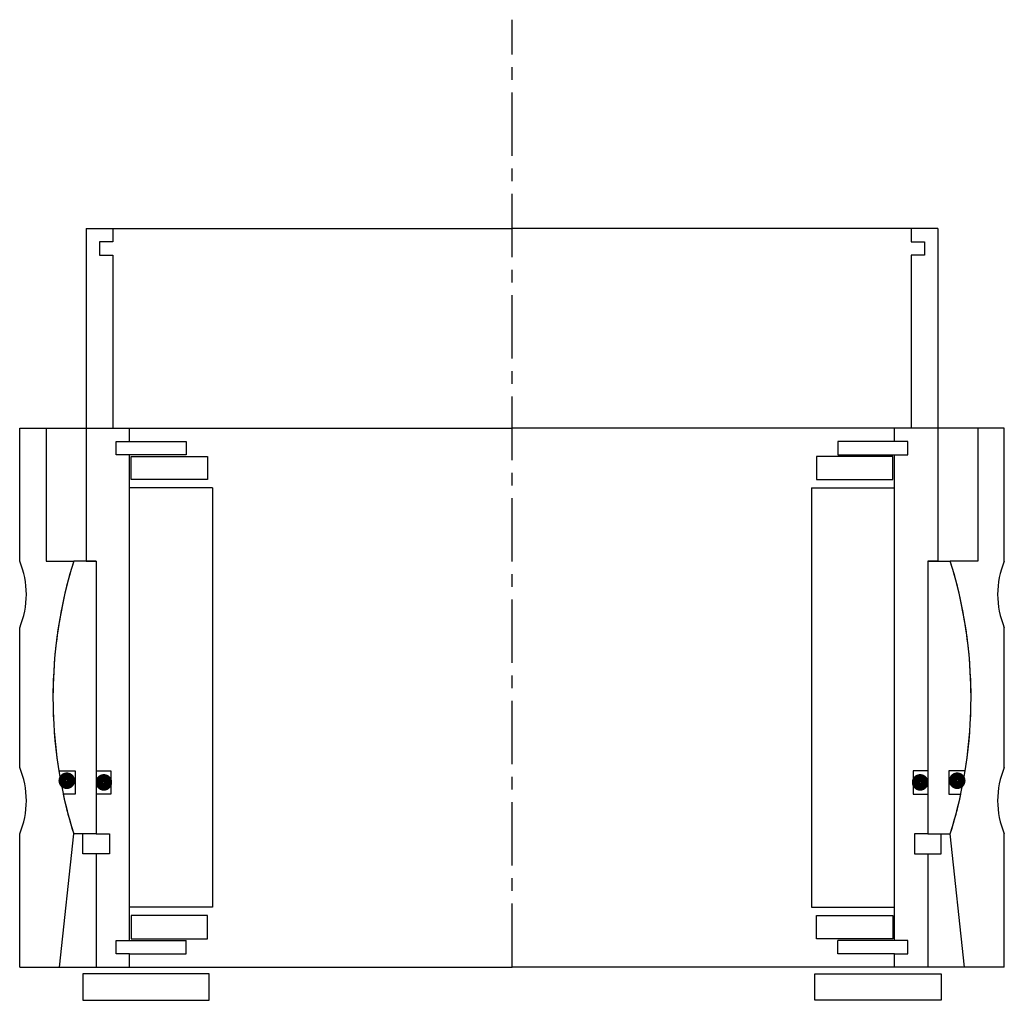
# Model space of a CAD drawing. Header units: millimetres. Extents: x -74 to 74, y -5 to 142.
import ezdxf

# ---------------------------------------------------------------- set-up
doc = ezdxf.new("R2010")
doc.units = ezdxf.units.MM
doc.header["$LTSCALE"] = 0.3
doc.header["$MEASUREMENT"] = 0
doc.linetypes.add('CENTER', pattern=[50.8, 31.75, -6.35, 6.35, -6.35])
doc.layers.get('0').update_dxf_attribs({"linetype": 'CONTINUOUS'})
doc.layers.add('Center', color=1, linetype='CENTER')

# ---------------------------------------------------------------- blocks, each defined once
blk = doc.blocks.new('innerhouse-4S090')
for p, q in [((-64, 70.5), (-64, 20.5)), ((-64, 70.5), (-60, 70.5)), ((-60, 70.5), (0, 70.5)), ((-60, 70.5), (-60, 68.5)), ((60, 70.5), (0, 70.5)), ((64, 70.5), (60, 70.5)), ((60, 70.5), (60, 68.5)), ((64, 70.5), (64, 20.5)), ((-62, 68.5), (-62, 66.5)), ((-60, 68.5), (-62, 68.5)), ((60, 68.5), (62, 68.5)), ((62, 68.5), (62, 66.5)), ((-62, 66.5), (-60, 66.5)), ((-60, 66.5), (-60, 40.5)), ((60, 66.5), (60, 40.5)), ((62, 66.5), (60, 66.5)), ((-60, 40.5), (-57.5, 40.5)), ((-57.5, 38.5), (-57.5, 40.5)), ((60, 40.5), (57.5, 40.5)), ((57.5, 38.5), (57.5, 40.5)), ((-59.5, 38.5), (-57.5, 38.5)), ((-59.5, 36.5), (-59.5, 38.5)), ((-57.5, 38.5), (-49, 38.5)), ((-49, 38.5), (-49, 36.5)), ((57.5, 38.5), (49, 38.5)), ((49, 38.5), (49, 36.5)), ((59.5, 38.5), (57.5, 38.5)), ((59.5, 36.5), (59.5, 38.5)), ((-49, 36.5), (-59.5, 36.5)), ((-57.5, -36.5), (-57.5, 36.5)), ((-57.25, 36.25), (-45.75, 36.25)), ((-57.25, 32.75), (-57.25, 36.25)), ((-45.75, 36.25), (-45.75, 32.75)), ((57.25, 36.25), (45.75, 36.25)), ((45.75, 36.25), (45.75, 32.75)), ((49, 36.5), (59.5, 36.5)), ((57.25, 32.75), (57.25, 36.25)), ((57.5, -36.5), (57.5, 36.5)), ((-45.75, 32.75), (-57.25, 32.75)), ((45.75, 32.75), (57.25, 32.75)), ((-45, 31.5), (-57.5, 31.5)), ((-45, 31.5), (-45, -31.5)), ((45, 31.5), (45, -31.5)), ((45, 31.5), (57.5, 31.5)), ((-62.5, 20.5), (-65.88, 20.5)), ((-64, 20.5), (-62.5, 20.5)), ((-62.5, 20.5), (-62.5, -11)), ((-62.5, 20.5), (-62.5, -20.5)), ((62.5, 20.5), (62.5, -20.5)), ((62.5, 20.5), (62.5, -11)), ((62.5, 20.5), (65.88, 20.5)), ((64, 20.5), (62.5, 20.5)), ((-68.12, -11), (-65.65, -11)), ((-65.65, -11), (-65.65, -14.5)), ((-62.5, -11), (-60.3, -11)), ((-60.3, -11), (-60.3, -14.5)), ((62.5, -11), (60.3, -11)), ((60.3, -11), (60.3, -14.5)), ((68.12, -11), (65.65, -11)), ((65.65, -11), (65.65, -14.5)), ((-65.65, -14.5), (-67.46, -14.5)), ((-62.5, -14.5), (-62.5, -20.5)), ((-60.3, -14.5), (-62.5, -14.5)), ((60.3, -14.5), (62.5, -14.5)), ((62.5, -14.5), (62.5, -20.5)), ((65.65, -14.5), (67.46, -14.5)), ((-62.5, -20.5), (-65.88, -20.5)), ((-64.5, -23.5), (-64.5, -20.5)), ((-62.5, -20.5), (-60.5, -20.5)), ((-60.5, -20.5), (-60.5, -23.5)), ((62.5, -20.5), (60.5, -20.5)), ((60.5, -20.5), (60.5, -23.5)), ((62.5, -20.5), (65.88, -20.5)), ((64.5, -23.5), (64.5, -20.5)), ((-62.5, -23.5), (-64.5, -23.5)), ((-62.5, -23.5), (-62.5, -40.5)), ((-60.5, -23.5), (-62.5, -23.5)), ((60.5, -23.5), (62.5, -23.5)), ((62.5, -23.5), (62.5, -40.5)), ((62.5, -23.5), (64.5, -23.5)), ((-45, -31.5), (-57.5, -31.5)), ((45, -31.5), (57.5, -31.5)), ((-45.75, -32.75), (-57.25, -32.75)), ((-57.25, -32.75), (-57.25, -36.25)), ((-45.75, -36.25), (-45.75, -32.75)), ((45.75, -32.75), (57.25, -32.75)), ((45.75, -36.25), (45.75, -32.75)), ((57.25, -32.75), (57.25, -36.25)), ((-59.5, -36.5), (-49, -36.5)), ((-59.5, -38.5), (-59.5, -36.5)), ((-57.25, -36.25), (-45.75, -36.25)), ((-49, -38.5), (-49, -36.5)), ((57.25, -36.25), (45.75, -36.25)), ((59.5, -36.5), (49, -36.5)), ((49, -38.5), (49, -36.5)), ((59.5, -38.5), (59.5, -36.5)), ((-57.5, -38.5), (-59.5, -38.5)), ((-57.5, -40.5), (-57.5, -38.5)), ((-57.5, -38.5), (-49, -38.5)), ((57.5, -38.5), (49, -38.5)), ((57.5, -40.5), (57.5, -38.5)), ((57.5, -38.5), (59.5, -38.5)), ((-62.5, -40.5), (-57.5, -40.5)), ((-57.5, -40.5), (0, -40.5)), ((57.5, -40.5), (0, -40.5)), ((62.5, -40.5), (57.5, -40.5)), ((-45.5, -41.5), (-64.5, -41.5)), ((-64.5, -41.5), (-64.5, -45.5)), ((-45.5, -45.5), (-45.5, -41.5)), ((45.5, -41.5), (64.5, -41.5)), ((45.5, -45.5), (45.5, -41.5)), ((64.5, -41.5), (64.5, -45.5)), ((-64.5, -45.5), (-45.5, -45.5)), ((64.5, -45.5), (45.5, -45.5))]:
    blk.add_line(p, q)
at = {"const_width": 1.2}
for points in [[(-66.27, -12.5, -1), (-67.57, -12.5, -1)], [(-60.7, -12.75, -1), (-62, -12.75, -1)], [(60.7, -12.75, 1), (62, -12.75, 1)], [(66.27, -12.5, 1), (67.57, -12.5, 1)]]:
    blk.add_lwpolyline(points, format="xyb", close=True, dxfattribs=at)
for start, end in [(162.7164, 189.1732), (350.8268, 17.2836), (192.1308, 197.2836), (342.7164, 347.8692)]:
    blk.add_arc((0, 0), 69, start, end)
at = {"layer": 'Center'}
blk.add_line((0, -40.5), (0, 101.87), dxfattribs=at)
blk = doc.blocks.new('house4S090')
for p, q in [((-74, 40.5), (-70, 40.5)), ((-74, 20.5), (-74, 40.5)), ((-70, 40.5), (0, 40.5)), ((-70, 40.5), (-70, 20.5)), ((70, 40.5), (0, 40.5)), ((70, 40.5), (70, 20.5)), ((74, 40.5), (70, 40.5)), ((74, 20.5), (74, 40.5)), ((-70, 20.5), (-65.88, 20.5)), ((70, 20.5), (65.88, 20.5)), ((-74, -10.5), (-74, 10.5)), ((74, -10.5), (74, 10.5)), ((-74, -40.5), (-74, -20.5)), ((-68, -40.5), (-65.88, -20.5)), ((68, -40.5), (65.88, -20.5)), ((74, -40.5), (74, -20.5)), ((-74, -40.5), (-68, -40.5)), ((-68, -40.5), (0, -40.5)), ((68, -40.5), (0, -40.5)), ((74, -40.5), (68, -40.5))]:
    blk.add_line(p, q)
for centre, radius, start, end in [((-86, 15.5), 13, 337.3801, 22.6199), ((0, 0), 69, 162.7164, 197.2836), ((0, 0), 69, 342.7164, 17.2836), ((86, 15.5), 13, 157.3801, 202.6199), ((-86, -15.5), 13, 337.3801, 22.6199), ((86, -15.5), 13, 157.3801, 202.6199)]:
    blk.add_arc(centre, radius, start, end)

msp = doc.modelspace()

# ---------------------------------------------------------------- block references
for name in ['innerhouse-4S090', 'house4S090']:
    msp.add_blockref(name, (0, 40.5))

doc.saveas('drawing.dxf')
